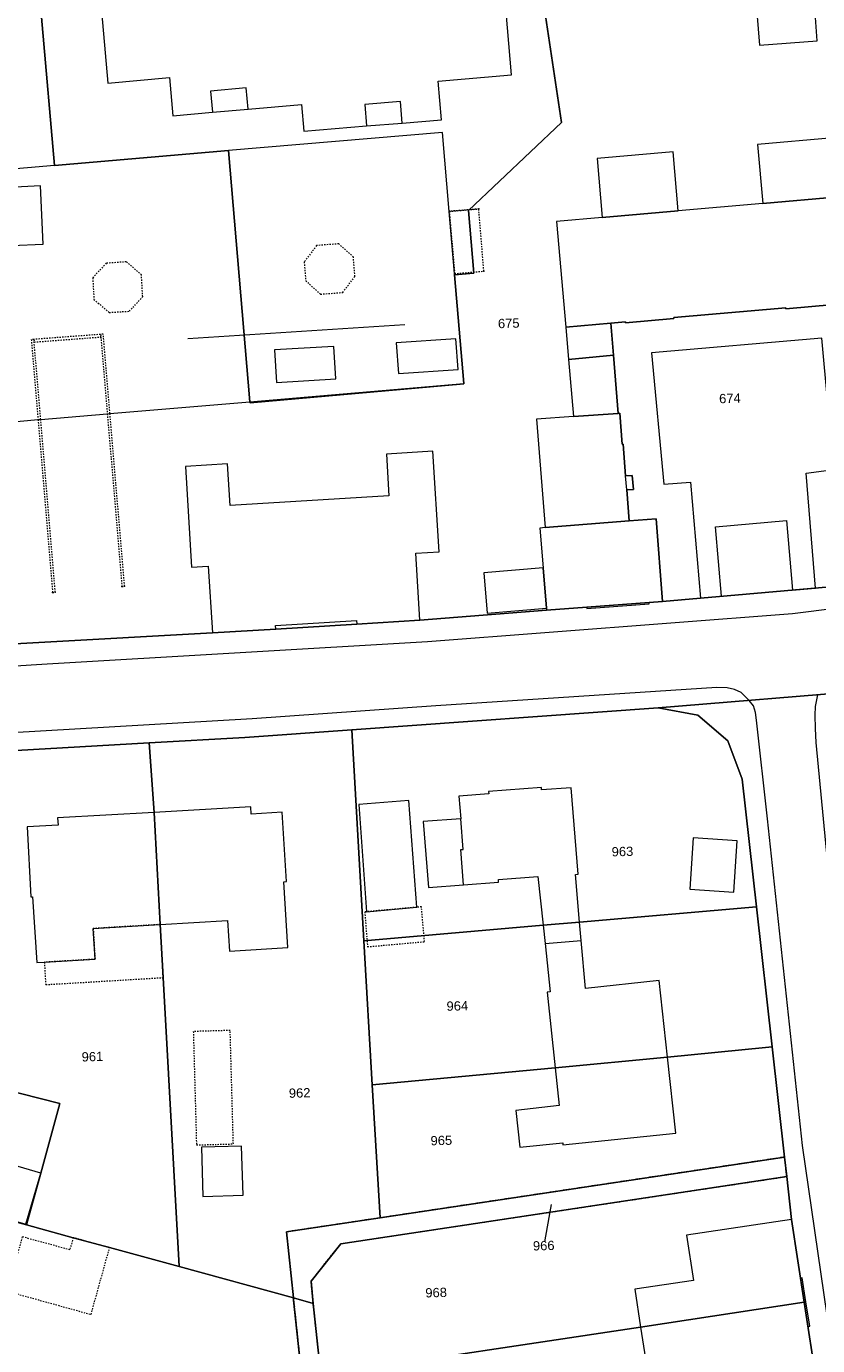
# Model space of a CAD drawing. Header units: millimetres. Extents: x -191 to 81095, y -508122 to 28741.
# Tile 216 of 251: x 5745 to 5805, y 9595 to 9694. Entities that reach past the tile are written whole.
import ezdxf

# ---------------------------------------------------------------- set-up
doc = ezdxf.new("R2010")
doc.units = ezdxf.units.MM
for name, pattern in [('VE22-087 DB - VST Hervest-Dorsten ALK VA2736$0$1', [0]), ('VE22-087 DB - VST Hervest-Dorsten ALK VA2736$0$2', [0.16, 0.06, -0.1]), ('VE22-087 DB - VST Hervest-Dorsten ALK VA2736$0$3', [0.26, 0.11, -0.15])]:
    doc.linetypes.add(name, pattern=pattern)
doc.layers.get('0').update_dxf_attribs({"color": 251})
for name, color, linetype, lineweight in [('VE22-087 DB - VST Hervest-Dorsten ALK VA2736$0$AX_Bauteil', 7, 'VE22-087 DB - VST Hervest-Dorsten ALK VA2736$0$1', 18), ('VE22-087 DB - VST Hervest-Dorsten ALK VA2736$0$AX_BesondererBauwerkspunkt_G2300', 7, 'VE22-087 DB - VST Hervest-Dorsten ALK VA2736$0$1', 18), ('VE22-087 DB - VST Hervest-Dorsten ALK VA2736$0$AX_Flurstueck', 9, 'VE22-087 DB - VST Hervest-Dorsten ALK VA2736$0$1', 18), ('VE22-087 DB - VST Hervest-Dorsten ALK VA2736$0$AX_Gebaeude', 7, 'VE22-087 DB - VST Hervest-Dorsten ALK VA2736$0$1', 18), ('VE22-087 DB - VST Hervest-Dorsten ALK VA2736$0$AX_Platz', 7, 'VE22-087 DB - VST Hervest-Dorsten ALK VA2736$0$1', 18), ('VE22-087 DB - VST Hervest-Dorsten ALK VA2736$0$AX_SonstigesBauwerkOderSonstigeEinrichtung', 7, 'VE22-087 DB - VST Hervest-Dorsten ALK VA2736$0$1', 18), ('VE22-087 DB - VST Hervest-Dorsten ALK VA2736$0$AX_Strassenverkehr', 7, 'VE22-087 DB - VST Hervest-Dorsten ALK VA2736$0$1', 18), ('VE22-087 DB - VST Hervest-Dorsten ALK VA2736$0$AX_Strassenverkehrsanlage', 7, 'VE22-087 DB - VST Hervest-Dorsten ALK VA2736$0$1', 18), ('VE22-087 DB - VST Hervest-Dorsten ALK VA2736$0$AX_Vegetationsmerkmal', 7, 'VE22-087 DB - VST Hervest-Dorsten ALK VA2736$0$1', 18), ('VE22-087 DB - VST Hervest-Dorsten ALK VA2736$0$AX_Weg', 7, 'VE22-087 DB - VST Hervest-Dorsten ALK VA2736$0$1', 18), ('VE22-087 DB - VST Hervest-Dorsten ALK VA2736$0$AX_Wohnbauflaeche', 7, 'VE22-087 DB - VST Hervest-Dorsten ALK VA2736$0$1', 18)]:
    doc.layers.add(name, color=color, linetype=linetype, lineweight=lineweight)
doc.layers.add('XREF ALK Kataster', color=251, linetype='Continuous')
doc.styles.add('VE22-087 DB - VST Hervest-Dorsten ALK VA2736$0$0', font='arial.ttf')

# ---------------------------------------------------------------- blocks, each defined once
blk = doc.blocks.new('VE22-087 DB - VST Hervest-Dorsten ALK VA2736$0$99')
at = {"color": 0}
blk.add_point((0, 0), dxfattribs=at)
blk = doc.blocks.new('VE22-087 DB - VST Hervest-Dorsten ALK VA2736')
at = {"layer": 'VE22-087 DB - VST Hervest-Dorsten ALK VA2736$0$AX_Bauteil', "color": 7, "linetype": 'VE22-087 DB - VST Hervest-Dorsten ALK VA2736$0$1', "lineweight": 13, "ltscale": 0.5}
for points in [[(5761.369, 9689.501, 0), (5758.675, 9689.258, 0), (5758.814, 9687.663, 0), (5761.508, 9687.897, 0)], [(5773.002, 9688.47, 0), (5770.318, 9688.245, 0), (5770.457, 9686.632, 0), (5773.141, 9686.855, 0)], [(5777.557, 9634.328, 0), (5774.733, 9634.125, 0), (5775.122, 9629.142, 0), (5777.769, 9629.35, 0), (5777.564, 9631.996, 0), (5777.745, 9632.014, 0)], [(5786.515, 9626.52, 0), (5783.771, 9626.287, 0), (5783.922, 9624.913, 0), (5786.646, 9625.137, 0)]]:
    blk.add_polyline3d(points, close=True, dxfattribs=at)
at = {"layer": 'VE22-087 DB - VST Hervest-Dorsten ALK VA2736$0$AX_Flurstueck', "linetype": 'VE22-087 DB - VST Hervest-Dorsten ALK VA2736$0$1', "lineweight": 13, "ltscale": 0.5}
for points in [[(5743.173, 9726.15, 0), (5746.882, 9683.652, 0), (5760.035, 9684.773, 0), (5761.651, 9665.816, 0), (5761.66, 9665.726, 0), (5777.801, 9667.166, 0), (5777.8, 9667.186, 0), (5777.1, 9675.405, 0), (5778.542, 9675.526, 0), (5778.146, 9680.258, 0), (5785.169, 9686.899, 0), (5783.873, 9695.46, 0)], [(5783.873, 9695.46, 0), (5785.169, 9686.899, 0), (5778.146, 9680.258, 0), (5778.542, 9675.526, 0), (5777.1, 9675.405, 0), (5777.8, 9667.186, 0), (5777.801, 9667.166, 0), (5761.66, 9665.726, 0), (5761.651, 9665.816, 0), (5760.035, 9684.773, 0), (5746.882, 9683.652, 0), (5743.173, 9726.15, 0)], [(5732.582, 9646.912, 0), (5758.822, 9648.354, 0), (5763.6, 9648.649, 0), (5769.71, 9649.027, 0), (5774.478, 9649.321, 0), (5784.045, 9650.07, 0), (5787.08, 9650.299, 0), (5791.787, 9650.654, 0), (5792.789, 9650.73, 0), (5792.314, 9656.973, 0), (5790.27, 9656.811, 0), (5790.092, 9659.156, 0), (5790.592, 9659.19, 0), (5790.507, 9660.252, 0), (5790.006, 9660.209, 0), (5789.817, 9662.605, 0), (5789.757, 9662.606, 0), (5789.568, 9664.941, 0), (5789.438, 9664.932, 0), (5789.085, 9669.323, 0), (5788.89, 9671.749, 0), (5789.991, 9671.844, 0), (5790, 9671.774, 0), (5793.647, 9672.094, 0), (5793.638, 9672.164, 0), (5802.103, 9672.908, 0), (5802.112, 9672.837, 0), (5805.749, 9673.158, 0)], [(5805.749, 9673.158, 0), (5802.112, 9672.837, 0), (5802.103, 9672.908, 0), (5793.638, 9672.164, 0), (5793.647, 9672.094, 0), (5790, 9671.774, 0), (5789.991, 9671.844, 0), (5788.89, 9671.749, 0), (5789.085, 9669.323, 0), (5789.438, 9664.932, 0), (5789.568, 9664.941, 0), (5789.757, 9662.606, 0), (5789.817, 9662.605, 0), (5790.006, 9660.209, 0), (5790.507, 9660.252, 0), (5790.592, 9659.19, 0), (5790.092, 9659.156, 0), (5790.27, 9656.811, 0), (5792.314, 9656.973, 0), (5792.789, 9650.73, 0), (5806.867, 9651.968, 0)], [(5738.739, 9639.173, 0), (5754.05, 9640.059, 0), (5761.269, 9640.474, 0), (5769.332, 9641.047, 0), (5792.476, 9642.708, 0), (5808.386, 9643.998, 0), (5824.851, 9645.896, 0), (5827.648, 9646.327, 0), (5846.502, 9649.282, 0), (5849.471, 9649.741, 0), (5852.359, 9650.191, 0), (5860.111, 9651.374, 0), (5867.863, 9652.564, 0), (5871.504, 9653.114, 0)], [(5873.559, 9661.89, 0), (5869.918, 9660.963, 0), (5853.008, 9658.34, 0), (5846.569, 9657.34, 0), (5840.873, 9656.456, 0), (5836.008, 9655.703, 0), (5830.071, 9654.783, 0), (5825.218, 9654.029, 0), (5825.129, 9654.015, 0), (5815.605, 9652.857, 0), (5812.568, 9652.548, 0), (5807.849, 9652.067, 0), (5806.867, 9651.968, 0), (5792.789, 9650.73, 0), (5791.787, 9650.654, 0), (5787.08, 9650.299, 0), (5784.045, 9650.07, 0), (5774.478, 9649.321, 0), (5769.71, 9649.027, 0), (5763.6, 9648.649, 0), (5758.822, 9648.354, 0), (5732.582, 9646.912, 0)], [(5813.87, 9576.436, 0), (5810.939, 9595.609, 0), (5809.496, 9605.076, 0), (5808.278, 9616.365, 0), (5807.311, 9625.205, 0), (5806.644, 9631.309, 0), (5805.619, 9640.623, 0), (5808.386, 9643.998, 0), (5792.476, 9642.708, 0), (5795.45, 9642.159, 0), (5797.725, 9640.216, 0), (5798.797, 9637.318, 0), (5799.878, 9627.673, 0), (5801.067, 9617.116, 0), (5802.006, 9608.784, 0), (5802.166, 9607.311, 0), (5802.533, 9604.082, 0), (5803.49, 9597.832, 0), (5804.42, 9591.784, 0)], [(5784.398, 9605.205, 0), (5783.826, 9602.099, 0)]]:
    blk.add_polyline3d(points, dxfattribs=at)
for points in [[(5799.878, 9627.673, 0), (5798.797, 9637.318, 0), (5797.725, 9640.216, 0), (5795.45, 9642.159, 0), (5792.476, 9642.708, 0), (5769.332, 9641.047, 0), (5770.257, 9625.116, 0), (5783.771, 9626.287, 0), (5786.515, 9626.52, 0)], [(5770.257, 9625.116, 0), (5769.332, 9641.047, 0), (5761.269, 9640.474, 0), (5754.05, 9640.059, 0), (5754.408, 9634.808, 0), (5754.874, 9626.343, 0), (5755.095, 9622.333, 0), (5756.295, 9600.513, 0), (5764.93, 9598.145, 0), (5764.396, 9603.138, 0), (5771.466, 9604.196, 0), (5770.881, 9614.235, 0)], [(5738.739, 9639.173, 0), (5738.734, 9638.873, 0), (5738.511, 9618.08, 0), (5738.471, 9615.077, 0), (5747.296, 9612.827, 0), (5745.853, 9607.568, 0), (5744.78, 9603.659, 0), (5748.298, 9602.697, 0), (5751.055, 9601.944, 0), (5756.295, 9600.513, 0), (5755.095, 9622.333, 0), (5754.874, 9626.343, 0), (5754.408, 9634.808, 0), (5754.05, 9640.059, 0)], [(5799.878, 9627.673, 0), (5786.515, 9626.52, 0), (5783.771, 9626.287, 0), (5770.257, 9625.116, 0), (5770.881, 9614.235, 0), (5784.686, 9615.512, 0), (5793.172, 9616.32, 0), (5800.576, 9617.062, 0), (5801.067, 9617.116, 0)], [(5730.723, 9609.072, 0), (5730.323, 9607.625, 0), (5744.78, 9603.659, 0), (5745.853, 9607.568, 0), (5747.296, 9612.827, 0), (5738.471, 9615.077, 0), (5738.511, 9618.08, 0), (5736.206, 9618.577, 0), (5731.178, 9619.66, 0), (5722.806, 9621.484, 0), (5718.277, 9622.516, 0), (5716.187, 9613.05, 0)], [(5801.067, 9617.116, 0), (5800.576, 9617.062, 0), (5793.172, 9616.32, 0), (5784.686, 9615.512, 0), (5770.881, 9614.235, 0), (5771.466, 9604.196, 0), (5802.006, 9608.784, 0)], [(5729.934, 9606.179, 0), (5715.536, 9610.126, 0), (5713.701, 9601.808, 0), (5711.165, 9592.009, 0), (5715.483, 9590.91, 0), (5724.49, 9588.628, 0), (5732.478, 9586.6, 0), (5735.899, 9585.734, 0), (5740.847, 9584.478, 0), (5741.704, 9587.88, 0), (5766.687, 9581.583, 0), (5764.948, 9597.975, 0), (5764.93, 9598.145, 0), (5756.295, 9600.513, 0), (5751.055, 9601.944, 0), (5748.298, 9602.697, 0), (5744.78, 9603.659, 0), (5730.323, 9607.625, 0)], [(5764.93, 9598.145, 0), (5766.415, 9597.735, 0), (5766.258, 9599.409, 0), (5768.497, 9602.243, 0), (5802.166, 9607.311, 0), (5802.006, 9608.784, 0), (5771.466, 9604.196, 0), (5764.396, 9603.138, 0)], [(5802.166, 9607.311, 0), (5768.497, 9602.243, 0), (5766.258, 9599.409, 0), (5766.415, 9597.735, 0), (5767.002, 9592.321, 0), (5791.137, 9595.945, 0), (5803.49, 9597.832, 0), (5802.533, 9604.082, 0)], [(5768.967, 9574.014, 0), (5768.309, 9580.14, 0), (5767.651, 9586.266, 0), (5767.002, 9592.321, 0), (5766.415, 9597.735, 0), (5764.93, 9598.145, 0), (5764.948, 9597.975, 0), (5766.687, 9581.583, 0), (5767.797, 9571.096, 0), (5769.322, 9570.696, 0)], [(5791.137, 9595.945, 0), (5767.002, 9592.321, 0), (5767.651, 9586.266, 0), (5767.751, 9586.284, 0), (5796.489, 9590.608, 0), (5804.42, 9591.784, 0), (5803.49, 9597.832, 0)]]:
    blk.add_polyline3d(points, close=True, dxfattribs=at)
at = {"layer": 'VE22-087 DB - VST Hervest-Dorsten ALK VA2736$0$AX_Gebaeude', "color": 7, "linetype": 'VE22-087 DB - VST Hervest-Dorsten ALK VA2736$0$1', "lineweight": 13, "ltscale": 0.5}
blk.add_polyline3d([(5750.243, 9697.624, 0), (5750.908, 9689.875, 0), (5755.577, 9690.301, 0), (5755.828, 9687.404, 0), (5758.814, 9687.663, 0), (5761.508, 9687.897, 0), (5765.545, 9688.252, 0), (5765.718, 9686.236, 0), (5770.457, 9686.632, 0), (5773.141, 9686.855, 0), (5776.107, 9687.105, 0), (5775.865, 9690.022, 0), (5781.385, 9690.497, 0), (5780.987, 9695.229, 0)], dxfattribs=at)
for points in [[(5804.293, 9695.519, 0), (5799.924, 9695.201, 0), (5800.103, 9692.743, 0), (5804.472, 9693.062, 0)], [(5776.694, 9680.187, 0), (5776.194, 9686.142, 0), (5760.035, 9684.773, 0), (5746.882, 9683.652, 0), (5741.322, 9683.178, 0), (5742.937, 9664.23, 0), (5745.651, 9664.464, 0), (5745.852, 9664.481, 0), (5750.881, 9664.902, 0), (5751.081, 9664.92, 0), (5761.651, 9665.816, 0), (5777.8, 9667.186, 0), (5777.1, 9675.405, 0), (5777.102, 9675.485, 0)], [(5806.077, 9681.284, 0), (5805.686, 9685.735, 0), (5799.966, 9685.234, 0), (5800.357, 9680.782, 0)], [(5793.584, 9684.67, 0), (5787.854, 9684.169, 0), (5788.246, 9679.717, 0), (5793.976, 9680.22, 0)], [(5745.835, 9682.107, 0), (5743.443, 9681.99, 0), (5743.657, 9677.602, 0), (5746.049, 9677.718, 0)], [(5788.246, 9679.717, 0), (5784.779, 9679.415, 0), (5785.483, 9671.445, 0), (5788.89, 9671.749, 0), (5789.991, 9671.844, 0), (5790, 9671.774, 0), (5793.647, 9672.094, 0), (5793.638, 9672.164, 0), (5802.103, 9672.908, 0), (5802.112, 9672.837, 0), (5805.749, 9673.158, 0), (5805.75, 9673.228, 0), (5806.832, 9673.322, 0), (5810.219, 9673.616, 0), (5809.524, 9681.587, 0), (5806.077, 9681.284, 0), (5800.357, 9680.782, 0), (5793.976, 9680.22, 0)], [(5788.89, 9671.749, 0), (5785.483, 9671.445, 0), (5785.69, 9669.01, 0), (5789.085, 9669.323, 0)], [(5777.197, 9670.569, 0), (5772.697, 9670.263, 0), (5772.856, 9667.933, 0), (5777.356, 9668.239, 0)], [(5767.987, 9669.982, 0), (5763.508, 9669.725, 0), (5763.649, 9667.273, 0), (5768.128, 9667.53, 0)], [(5789.085, 9669.323, 0), (5785.69, 9669.01, 0), (5786.073, 9664.689, 0), (5789.438, 9664.932, 0)], [(5789.757, 9662.606, 0), (5789.568, 9664.941, 0), (5789.438, 9664.932, 0), (5786.073, 9664.689, 0), (5783.278, 9664.487, 0), (5783.938, 9656.308, 0), (5790.27, 9656.811, 0), (5790.092, 9659.156, 0), (5790.006, 9660.209, 0), (5789.817, 9662.605, 0)], [(5757.248, 9653.321, 0), (5758.491, 9653.405, 0), (5758.822, 9648.354, 0), (5763.6, 9648.649, 0), (5763.583, 9648.91, 0), (5769.694, 9649.286, 0), (5769.71, 9649.027, 0), (5774.478, 9649.321, 0), (5774.165, 9654.381, 0), (5775.929, 9654.476, 0), (5775.461, 9662.071, 0), (5771.945, 9661.851, 0), (5772.142, 9658.713, 0), (5760.154, 9657.976, 0), (5759.957, 9661.113, 0), (5756.782, 9660.917, 0)], [(5787.08, 9650.299, 0), (5787.089, 9650.198, 0), (5791.796, 9650.553, 0), (5791.787, 9650.654, 0), (5792.789, 9650.73, 0), (5792.314, 9656.973, 0), (5790.27, 9656.811, 0), (5783.938, 9656.308, 0), (5783.538, 9656.274, 0), (5783.788, 9653.266, 0), (5784.037, 9650.22, 0), (5784.045, 9650.07, 0)], [(5783.788, 9653.266, 0), (5779.3, 9652.899, 0), (5779.549, 9649.852, 0), (5784.037, 9650.22, 0)], [(5775.122, 9629.142, 0), (5777.769, 9629.35, 0), (5780.42, 9629.55, 0), (5780.407, 9629.73, 0), (5783.37, 9629.966, 0), (5783.771, 9626.287, 0), (5786.515, 9626.52, 0), (5786.224, 9630.128, 0), (5786.434, 9630.146, 0), (5785.902, 9636.67, 0), (5783.659, 9636.499, 0), (5783.651, 9636.68, 0), (5779.655, 9636.383, 0), (5779.672, 9636.203, 0), (5777.419, 9636.043, 0), (5777.557, 9634.328, 0), (5774.733, 9634.125, 0)], [(5774.244, 9627.646, 0), (5773.651, 9635.693, 0), (5769.865, 9635.403, 0), (5770.436, 9627.306, 0)], [(5754.874, 9626.343, 0), (5754.408, 9634.808, 0), (5747.128, 9634.385, 0), (5747.161, 9633.844, 0), (5744.838, 9633.705, 0), (5745.106, 9628.425, 0), (5745.226, 9628.423, 0), (5745.559, 9623.463, 0), (5746.129, 9623.497, 0), (5749.955, 9623.725, 0), (5749.817, 9626.039, 0)], [(5764.084, 9634.82, 0), (5761.741, 9634.681, 0), (5761.709, 9635.232, 0), (5754.408, 9634.808, 0), (5754.874, 9626.343, 0), (5759.961, 9626.655, 0), (5760.101, 9624.34, 0), (5764.497, 9624.603, 0), (5764.204, 9629.572, 0), (5764.404, 9629.579, 0)], [(5795.113, 9632.89, 0), (5794.852, 9629.011, 0), (5798.174, 9628.788, 0), (5798.435, 9632.667, 0)], [(5783.922, 9624.913, 0), (5784.313, 9621.254, 0), (5784.082, 9621.227, 0), (5784.686, 9615.512, 0), (5793.172, 9616.32, 0), (5792.55, 9622.105, 0), (5786.978, 9621.498, 0), (5786.646, 9625.137, 0), (5786.515, 9626.52, 0), (5783.771, 9626.287, 0)], [(5793.806, 9610.586, 0), (5793.172, 9616.32, 0), (5784.686, 9615.512, 0), (5784.998, 9612.666, 0), (5781.721, 9612.308, 0), (5782.015, 9609.531, 0), (5785.261, 9609.868, 0), (5785.278, 9609.708, 0)], [(5738.138, 9609.836, 0), (5737.017, 9605.965, 0), (5744.732, 9603.715, 0), (5745.853, 9607.568, 0)], [(5761.013, 9609.611, 0), (5757.992, 9609.519, 0), (5758.103, 9605.818, 0), (5761.124, 9605.91, 0)], [(5795.127, 9599.466, 0), (5790.705, 9598.804, 0), (5791.137, 9595.945, 0), (5803.49, 9597.832, 0), (5803.62, 9597.851, 0), (5803.345, 9599.666, 0), (5803.214, 9599.648, 0), (5802.533, 9604.082, 0), (5794.612, 9602.876, 0)], [(5803.62, 9597.851, 0), (5803.49, 9597.832, 0), (5791.137, 9595.945, 0), (5791.579, 9593.076, 0), (5796.001, 9593.758, 0), (5796.489, 9590.608, 0), (5804.42, 9591.784, 0), (5803.776, 9595.997, 0), (5803.906, 9596.015, 0)]]:
    blk.add_polyline3d(points, close=True, dxfattribs=at)
at = {"layer": 'VE22-087 DB - VST Hervest-Dorsten ALK VA2736$0$AX_SonstigesBauwerkOderSonstigeEinrichtung', "color": 7, "linetype": 'VE22-087 DB - VST Hervest-Dorsten ALK VA2736$0$3', "lineweight": 13, "ltscale": 0.5}
blk.add_polyline3d([(5776.694, 9680.187, 0), (5778.918, 9680.367, 0)], dxfattribs=at)
for points in [[(5776.694, 9680.187, 0), (5777.102, 9675.485, 0), (5779.306, 9675.676, 0), (5778.918, 9680.367, 0)], [(5768.352, 9677.737, 0), (5766.684, 9677.6, 0), (5765.742, 9676.367, 0), (5765.857, 9674.95, 0), (5766.984, 9673.931, 0), (5768.651, 9674.067, 0), (5769.574, 9675.276, 0), (5769.455, 9676.738, 0)], [(5752.315, 9676.373, 0), (5750.802, 9676.267, 0), (5749.779, 9675.171, 0), (5749.874, 9673.534, 0), (5751.016, 9672.556, 0), (5752.549, 9672.645, 0), (5753.552, 9673.746, 0), (5753.458, 9675.383, 0), (5753.457, 9675.391, 0)], [(5750.373, 9670.898, 0), (5745.341, 9670.519, 0), (5745.358, 9670.319, 0), (5750.39, 9670.7, 0)], [(5750.373, 9670.898, 0), (5750.881, 9664.902, 0), (5751.985, 9651.862, 0), (5752.186, 9651.879, 0), (5751.081, 9664.92, 0), (5750.574, 9670.914, 0)], [(5745.14, 9670.503, 0), (5745.651, 9664.464, 0), (5746.755, 9651.412, 0), (5746.955, 9651.43, 0), (5745.852, 9664.481, 0), (5745.341, 9670.519, 0)], [(5770.436, 9627.306, 0), (5770.313, 9627.293, 0), (5770.522, 9624.664, 0), (5774.826, 9625.047, 0), (5774.591, 9627.676, 0), (5774.244, 9627.646, 0)], [(5754.874, 9626.343, 0), (5749.817, 9626.039, 0), (5749.955, 9623.725, 0), (5746.129, 9623.497, 0), (5746.23, 9621.803, 0), (5755.095, 9622.333, 0)], [(5760.157, 9618.342, 0), (5757.374, 9618.265, 0), (5757.611, 9609.7, 0), (5760.395, 9609.778, 0)], [(5744.458, 9602.76, 0), (5743.319, 9598.661, 0), (5749.654, 9596.901, 0), (5751.055, 9601.944, 0), (5748.298, 9602.697, 0), (5748.048, 9601.779, 0)]]:
    blk.add_polyline3d(points, close=True, dxfattribs=at)
at = {"layer": 'VE22-087 DB - VST Hervest-Dorsten ALK VA2736$0$AX_Strassenverkehr', "color": 253, "linetype": 'VE22-087 DB - VST Hervest-Dorsten ALK VA2736$0$1', "lineweight": 13, "ltscale": 0.5, "true_color": 0x999999}
blk.add_polyline3d([(5813.87, 9576.436, 0), (5810.939, 9595.609, 0), (5809.496, 9605.076, 0), (5808.278, 9616.365, 0), (5807.311, 9625.205, 0), (5806.644, 9631.309, 0), (5805.619, 9640.623, 0), (5808.386, 9643.998, 0), (5792.476, 9642.708, 0), (5795.45, 9642.159, 0), (5797.725, 9640.216, 0), (5798.797, 9637.318, 0), (5799.878, 9627.673, 0), (5801.067, 9617.116, 0), (5802.006, 9608.784, 0), (5802.166, 9607.311, 0), (5802.533, 9604.082, 0), (5803.49, 9597.832, 0), (5804.42, 9591.784, 0)], dxfattribs=at)
at = {"layer": 'VE22-087 DB - VST Hervest-Dorsten ALK VA2736$0$AX_Strassenverkehrsanlage', "color": 7, "linetype": 'VE22-087 DB - VST Hervest-Dorsten ALK VA2736$0$1', "lineweight": 13, "ltscale": 0.5, "true_color": 0xf7f7f0}
for points in [[(5877.308, 9662.842, 0), (5877.279, 9662.258, 0), (5877.18, 9661.608, 0), (5876.943, 9661.173, 0), (5876.555, 9660.812, 0), (5876.008, 9660.587, 0), (5874.903, 9660.299, 0), (5872.808, 9659.96, 0), (5849.756, 9656.305, 0), (5826.574, 9652.811, 0), (5802.6, 9649.808, 0), (5775.049, 9647.688, 0), (5746.331, 9646.004, 0), (5727.17, 9644.778, 0), (5726.773, 9644.747, 0), (5726.112, 9644.729, 0), (5725.565, 9644.777, 0), (5725.124, 9644.936, 0), (5724.674, 9645.156, 0), (5724.306, 9645.497, 0), (5724.031, 9645.856, 0), (5723.828, 9646.427, 0), (5723.767, 9646.962, 0)], [(5799.343, 9643.265, 0), (5798.738, 9643.871, 0), (5798.222, 9644.097, 0), (5797.663, 9644.201, 0), (5796.882, 9644.224, 0), (5775.684, 9642.848, 0), (5761.805, 9641.862, 0), (5740.633, 9640.63, 0), (5721.226, 9639.606, 0), (5720.584, 9639.54, 0), (5720.167, 9639.393, 0), (5719.858, 9639.189, 0), (5719.508, 9638.727, 0)], [(5819.653, 9533.261, 0), (5819.407, 9533.798, 0), (5819.176, 9534.514, 0), (5818.956, 9535.411, 0), (5818.724, 9536.758, 0), (5814.228, 9566.535, 0), (5809.625, 9596.85, 0), (5808.263, 9605.866, 0), (5805.497, 9628.562, 0), (5804.396, 9640.076, 0), (5804.351, 9641.142, 0), (5804.323, 9642.149, 0), (5804.35, 9642.812, 0), (5804.528, 9643.685, 0)], [(5815.065, 9532.035, 0), (5814.778, 9534.226, 0), (5810.114, 9564.586, 0), (5805.22, 9596.818, 0), (5803.36, 9609.656, 0), (5800.72, 9634.31, 0), (5799.881, 9641.77, 0), (5799.805, 9642.339, 0), (5799.655, 9642.862, 0), (5799.343, 9643.265, 0)]]:
    blk.add_polyline3d(points, dxfattribs=at)
at = {"layer": 'VE22-087 DB - VST Hervest-Dorsten ALK VA2736$0$AX_Vegetationsmerkmal', "color": 7, "linetype": 'VE22-087 DB - VST Hervest-Dorsten ALK VA2736$0$1', "lineweight": 13, "ltscale": 0.5}
blk.add_polyline3d([(5756.966, 9670.59, 0), (5773.331, 9671.631, 0)], dxfattribs=at)
at = {"layer": 'VE22-087 DB - VST Hervest-Dorsten ALK VA2736$0$AX_BesondererBauwerkspunkt_G2300', "color": 7, "xscale": 0.5, "yscale": 0.5, "zscale": 0.5}
for p, rotation in [((5776.694, 9680.187), 1.589401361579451), ((5778.918, 9680.367), 1.589401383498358), ((5779.306, 9675.676), 1.589400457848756), ((5777.102, 9675.485), 1.589400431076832), ((5751.985, 9651.862), 1.58939590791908), ((5752.186, 9651.879), 1.589395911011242), ((5746.755, 9651.412), 1.589395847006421), ((5746.955, 9651.43), 1.589395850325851)]:
    blk.add_blockref('VE22-087 DB - VST Hervest-Dorsten ALK VA2736$0$99', p, dxfattribs=dict(at, rotation=rotation))
at = {"layer": 'VE22-087 DB - VST Hervest-Dorsten ALK VA2736$0$AX_Flurstueck', "char_height": 0.7, "attachment_point": 2, "style": 'VE22-087 DB - VST Hervest-Dorsten ALK VA2736$0$0', "bg_fill": 3, "box_fill_scale": 1, "bg_fill_color": 256, "bg_fill_transparency": 0}
for s, insert, rotation in [('675', (5781.174, 9672.085), 1.5894), ('674', (5797.87, 9666.417), 1.5894), ('963', (5789.759, 9632.203), 1.58939), ('964', (5777.295, 9620.546), 1.58939), ('961', (5749.748, 9616.718), 1.58939), ('962', (5765.391, 9613.975), 1.58939), ('965', (5776.087, 9610.39), 1.58939), ('966', (5783.816, 9602.449), 1.58939), ('968', (5775.693, 9598.903), 1.58939)]:
    blk.add_mtext(s, dxfattribs=dict(at, insert=insert, rotation=rotation))
at = {"layer": 'VE22-087 DB - VST Hervest-Dorsten ALK VA2736$0$AX_Platz', "color": 254, "linetype": 'VE22-087 DB - VST Hervest-Dorsten ALK VA2736$0$1', "lineweight": 13, "ltscale": 0.5, "true_color": 0xd9ffd9}
blk.add_polyline3d([(5805.749, 9673.158, 0), (5802.112, 9672.837, 0), (5802.103, 9672.908, 0), (5793.638, 9672.164, 0), (5793.647, 9672.094, 0), (5790, 9671.774, 0), (5789.991, 9671.844, 0), (5788.89, 9671.749, 0), (5789.085, 9669.323, 0), (5789.438, 9664.932, 0), (5789.568, 9664.941, 0), (5789.757, 9662.606, 0), (5789.817, 9662.605, 0), (5790.006, 9660.209, 0), (5790.507, 9660.252, 0), (5790.592, 9659.19, 0), (5790.092, 9659.156, 0), (5790.27, 9656.811, 0), (5792.314, 9656.973, 0), (5792.789, 9650.73, 0), (5806.867, 9651.968, 0)], dxfattribs=at)
at = {"layer": 'VE22-087 DB - VST Hervest-Dorsten ALK VA2736$0$AX_Strassenverkehr', "color": 253, "linetype": 'VE22-087 DB - VST Hervest-Dorsten ALK VA2736$0$1', "lineweight": 13, "ltscale": 0.5, "true_color": 0x999999}
for points in [[(5738.739, 9639.173, 0), (5754.05, 9640.059, 0), (5761.269, 9640.474, 0), (5769.332, 9641.047, 0), (5792.476, 9642.708, 0), (5808.386, 9643.998, 0), (5824.851, 9645.896, 0), (5827.648, 9646.327, 0), (5846.502, 9649.282, 0), (5849.471, 9649.741, 0), (5852.359, 9650.191, 0), (5860.111, 9651.374, 0), (5867.863, 9652.564, 0), (5871.504, 9653.114, 0)], [(5873.559, 9661.89, 0), (5869.918, 9660.963, 0), (5853.008, 9658.34, 0), (5846.569, 9657.34, 0), (5840.873, 9656.456, 0), (5836.008, 9655.703, 0), (5830.071, 9654.783, 0), (5825.218, 9654.029, 0), (5825.129, 9654.015, 0), (5815.605, 9652.857, 0), (5812.568, 9652.548, 0), (5807.849, 9652.067, 0), (5806.867, 9651.968, 0), (5792.789, 9650.73, 0), (5791.787, 9650.654, 0), (5787.08, 9650.299, 0), (5784.045, 9650.07, 0), (5774.478, 9649.321, 0), (5769.71, 9649.027, 0), (5763.6, 9648.649, 0), (5758.822, 9648.354, 0), (5732.582, 9646.912, 0)]]:
    blk.add_polyline3d(points, dxfattribs=at)
at = {"layer": 'VE22-087 DB - VST Hervest-Dorsten ALK VA2736$0$AX_Vegetationsmerkmal', "color": 7, "linetype": 'VE22-087 DB - VST Hervest-Dorsten ALK VA2736$0$1', "lineweight": 13, "ltscale": 0.5}
blk.add_polyline3d([(5804.828, 9670.623, 0), (5791.956, 9669.496, 0), (5792.904, 9659.592, 0), (5794.917, 9659.744, 0), (5795.671, 9650.983, 0), (5797.251, 9651.121, 0), (5796.799, 9656.363, 0), (5802.152, 9656.834, 0), (5802.602, 9651.593, 0), (5804.336, 9651.745, 0), (5803.64, 9660.418, 0), (5805.725, 9660.701, 0)], close=True, dxfattribs=at)
at = {"layer": 'VE22-087 DB - VST Hervest-Dorsten ALK VA2736$0$AX_Weg', "color": 7, "linetype": 'VE22-087 DB - VST Hervest-Dorsten ALK VA2736$0$2', "lineweight": 13, "ltscale": 0.5}
blk.add_polyline3d([(5764.93, 9598.145, 0), (5764.948, 9597.975, 0), (5766.687, 9581.583, 0), (5767.797, 9571.096, 0), (5769.322, 9570.696, 0), (5768.967, 9574.014, 0), (5768.309, 9580.14, 0), (5767.651, 9586.266, 0), (5767.002, 9592.321, 0), (5766.415, 9597.735, 0), (5766.258, 9599.409, 0), (5768.497, 9602.243, 0), (5802.166, 9607.311, 0), (5802.006, 9608.784, 0), (5771.466, 9604.196, 0), (5764.396, 9603.138, 0)], close=True, dxfattribs=at)
at = {"layer": 'VE22-087 DB - VST Hervest-Dorsten ALK VA2736$0$AX_Wohnbauflaeche', "color": 253, "linetype": 'VE22-087 DB - VST Hervest-Dorsten ALK VA2736$0$1', "lineweight": 13, "ltscale": 0.5, "true_color": 0x999999}
for points in [[(5732.582, 9646.912, 0), (5758.822, 9648.354, 0), (5763.6, 9648.649, 0), (5769.71, 9649.027, 0), (5774.478, 9649.321, 0), (5784.045, 9650.07, 0), (5787.08, 9650.299, 0), (5791.787, 9650.654, 0), (5792.789, 9650.73, 0), (5792.314, 9656.973, 0), (5790.27, 9656.811, 0), (5790.092, 9659.156, 0), (5790.592, 9659.19, 0), (5790.507, 9660.252, 0), (5790.006, 9660.209, 0), (5789.817, 9662.605, 0), (5789.757, 9662.606, 0), (5789.568, 9664.941, 0), (5789.438, 9664.932, 0), (5789.085, 9669.323, 0), (5788.89, 9671.749, 0), (5789.991, 9671.844, 0), (5790, 9671.774, 0), (5793.647, 9672.094, 0), (5793.638, 9672.164, 0), (5802.103, 9672.908, 0), (5802.112, 9672.837, 0), (5805.749, 9673.158, 0)], [(5766.687, 9581.583, 0), (5764.948, 9597.975, 0), (5764.93, 9598.145, 0), (5764.396, 9603.138, 0), (5771.466, 9604.196, 0), (5802.006, 9608.784, 0), (5801.067, 9617.116, 0), (5799.878, 9627.673, 0), (5798.797, 9637.318, 0), (5797.725, 9640.216, 0), (5795.45, 9642.159, 0), (5792.476, 9642.708, 0), (5769.332, 9641.047, 0), (5761.269, 9640.474, 0), (5754.05, 9640.059, 0), (5738.739, 9639.173, 0)], [(5804.42, 9591.784, 0), (5803.49, 9597.832, 0), (5802.533, 9604.082, 0), (5802.166, 9607.311, 0), (5768.497, 9602.243, 0), (5766.258, 9599.409, 0), (5766.415, 9597.735, 0), (5767.002, 9592.321, 0)]]:
    blk.add_polyline3d(points, dxfattribs=at)

msp = doc.modelspace()

# ---------------------------------------------------------------- block references
at = {"layer": 'XREF ALK Kataster', "color": 251}
msp.add_blockref('VE22-087 DB - VST Hervest-Dorsten ALK VA2736', (0, 0), dxfattribs=at)

doc.saveas('drawing.dxf')
